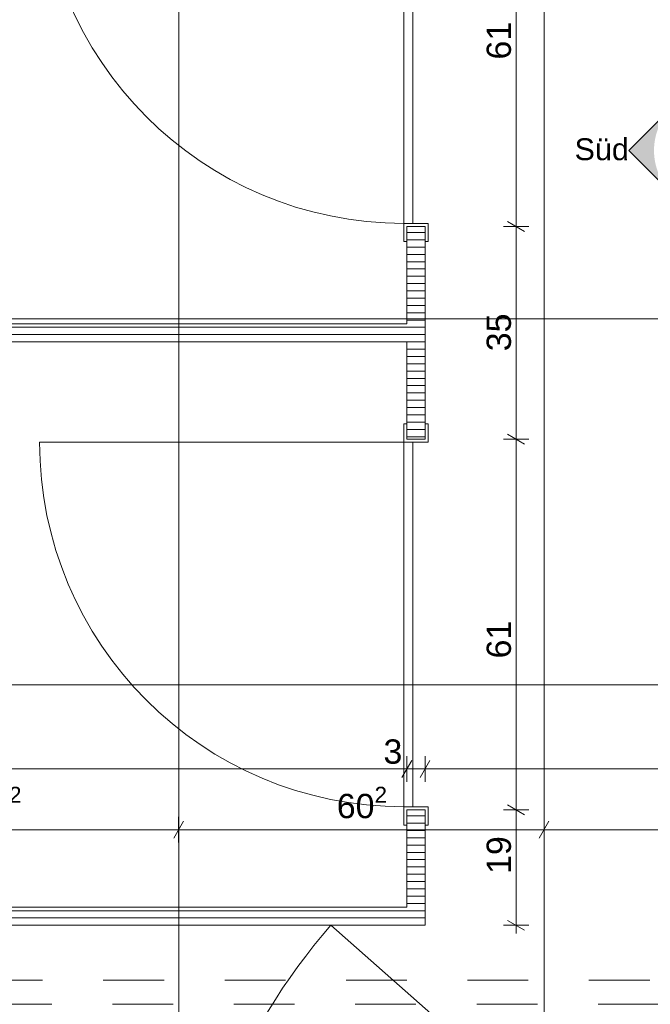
# Model space of a CAD drawing. Header units: metres. Extents: x -3.5 to 65.3, y -10.9 to 16.7.
# Tile 127 of 234: x 44.8 to 45.9, y 0.7 to 2.3. Entities that reach past the tile are written whole.
import ezdxf

# ---------------------------------------------------------------- set-up
doc = ezdxf.new("R2010")
doc.units = ezdxf.units.M
doc.header["$MEASUREMENT"] = 0
doc.linetypes.add('Untersicht', pattern=[0.04, 0.03, -0.01])
doc.linetypes.add('Wipeout_Contour', pattern=[1, 0, -1])
for name, color, linetype in [('102 - Bemaßung_ Beschriftung.Detail_ Ausschnitt', 7, 'Continuous'), ('206 - Marker.Innenansicht - Ausbau', 7, 'Continuous'), ('604 - Struktur.Wand Aussen', 7, 'Continuous'), ('608 - Struktur.Träger', 7, 'Continuous'), ('Neubau_650 - Abdeckung.Fußboden Aufbau', 7, 'Continuous'), ('Neubau_653 - Abdeckung.TB Verkofferung', 7, 'Continuous'), ('Neubau_702 - Einrichtung.Möbel Sanitär', 7, 'Continuous')]:
    doc.layers.add(name, color=color, linetype=linetype)
doc.styles.add('ERSTELLTER_STIL_1', font='txt')
doc.dimstyles.new('ERSTELLTER_STIL__1', dxfattribs={"dimtxt": 0.04, "dimasz": 0.02128, "dimexe": 0.18, "dimexo": 0.0625, "dimgap": 0, "dimtad": 1, "dimtih": 1, "dimtoh": 1, "dimzin": 0, "dimdsep": 46, "dimtxsty": 'ERSTELLTER_STIL_1', "dimblk": 'ARROWHEAD_2', "dimblk1": 'ARROWHEAD_2', "dimblk2": 'ARROWHEAD_2', "dimcen": 0.09, "dimse1": 1, "dimse2": 1, "dimclrd": 7, "dimclre": 7, "dimclrt": 7, "dimazin": 0, "dimtfac": 1, "dimtdec": 4, "dimtmove": 0, "dimatfit": 3, "dimfxl": 1, "dimtolj": 1, "dimtzin": 0, "dimarcsym": 0})
doc.dimstyles.new('ERSTELLTER_STIL__3', dxfattribs={"dimtxt": 0.04, "dimasz": 0.02128, "dimexe": 0.18, "dimexo": 0.0625, "dimgap": 0, "dimtad": 1, "dimzin": 0, "dimdsep": 46, "dimtxsty": 'ERSTELLTER_STIL_1', "dimblk": 'ARROWHEAD_2', "dimblk1": 'ARROWHEAD_2', "dimblk2": 'ARROWHEAD_2', "dimcen": 0.09, "dimse1": 1, "dimse2": 1, "dimclrd": 7, "dimclre": 7, "dimclrt": 7, "dimazin": 0, "dimtfac": 1, "dimtdec": 4, "dimtmove": 0, "dimatfit": 3, "dimfxl": 1, "dimtolj": 1, "dimtzin": 0, "dimarcsym": 0})
doc.dimstyles.new('ERSTELLTER_STIL__4', dxfattribs={"dimtxt": 0.04, "dimasz": 0.02128, "dimexe": 0.18, "dimexo": 0.0625, "dimgap": 0, "dimtad": 1, "dimzin": 0, "dimdsep": 46, "dimtxsty": 'ERSTELLTER_STIL_1', "dimblk": 'ARROWHEAD_2', "dimblk1": 'ARROWHEAD_2', "dimblk2": 'ARROWHEAD_2', "dimcen": 0.09, "dimse1": 1, "dimse2": 1, "dimclrd": 7, "dimclre": 7, "dimclrt": 7, "dimazin": 0, "dimtfac": 1, "dimtdec": 4, "dimtmove": 2, "dimatfit": 3, "dimfxl": 1, "dimtolj": 1, "dimtzin": 0, "dimarcsym": 0})
doc.dimstyles.new('ERSTELLTER_STIL__5', dxfattribs={"dimtxt": 0.04, "dimasz": 0.02128, "dimexe": 0.18, "dimexo": 0.0625, "dimgap": 0, "dimtad": 1, "dimtih": 1, "dimtoh": 1, "dimzin": 0, "dimdsep": 46, "dimtxsty": 'ERSTELLTER_STIL_1', "dimblk": 'ARROWHEAD_2', "dimblk1": 'ARROWHEAD_2', "dimblk2": 'ARROWHEAD_2', "dimcen": 0.09, "dimclrd": 7, "dimclre": 7, "dimclrt": 7, "dimazin": 0, "dimtfac": 1, "dimtdec": 4, "dimtmove": 0, "dimatfit": 3, "dimfxl": 1, "dimtolj": 1, "dimtzin": 0, "dimarcsym": 0})
pattern_1 = [(0, (0, 0), (0, 0.0120000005), [])]

# ---------------------------------------------------------------- blocks, each defined once
blk = doc.blocks.new('*D181')
at = {"layer": '102 - Bemaßung_ Beschriftung.Detail_ Ausschnitt', "color": 7, "linetype": 'Continuous', "lineweight": 5}
for p, q in [((43.9731, 1.1113), (43.9569, 1.0833)), ((45.4731, 1.1113), (45.4569, 1.0833)), ((43.965, 1.0973), (45.465, 1.0973))]:
    blk.add_line(p, q, dxfattribs=at)
at = {"layer": '102 - Bemaßung_ Beschriftung.Detail_ Ausschnitt', "color": 7, "lineweight": 5, "char_height": 0.04, "attachment_point": 7, "style": 'ERSTELLTER_STIL_1'}
for s, insert in [('\\A1;{\\pql;\\fArial|b0|i0|c0|p38;1,50}', (44.6466, 1.1053)), ('\\A1;{\\pql;\\fArial|b0|i0|c0|p38;3}', (45.4265, 1.1053))]:
    blk.add_mtext(s, dxfattribs=dict(at, insert=insert))
blk = doc.blocks.new('ARROWHEAD_2')
at = {"color": 0, "linetype": 'Continuous', "lineweight": 0}
for p, q in [((0, 0), (-1, 0)), ((-0.378, -0.655), (0.378, 0.655))]:
    blk.add_line(p, q, dxfattribs=at)
blk = doc.blocks.new('*D182')
at = {"layer": '102 - Bemaßung_ Beschriftung.Detail_ Ausschnitt', "color": 7, "linetype": 'Continuous', "lineweight": 5}
for p, q in [((45.465, 1.0763), (45.465, 1.1183)), ((45.495, 1.0763), (45.495, 1.1183)), ((45.4731, 1.1113), (45.4569, 1.0833)), ((45.5031, 1.1113), (45.4869, 1.0833)), ((43.965, 1.0973), (45.465, 1.0973)), ((45.465, 1.0973), (45.495, 1.0973))]:
    blk.add_line(p, q, dxfattribs=at)
blk = doc.blocks.new('*D183')
at = {"layer": '102 - Bemaßung_ Beschriftung.Detail_ Ausschnitt', "color": 7, "linetype": 'Continuous', "lineweight": 5}
for p, q in [((45.495, 1.0763), (45.495, 1.1183)), ((47.27, 1.0763), (47.27, 1.1183)), ((45.5031, 1.1113), (45.4869, 1.0833)), ((47.2619, 1.0833), (47.2781, 1.1113)), ((45.495, 1.0973), (47.27, 1.0973)), ((47.27, 1.0973), (47.2837, 1.0973))]:
    blk.add_line(p, q, dxfattribs=at)
at = {"layer": '102 - Bemaßung_ Beschriftung.Detail_ Ausschnitt', "color": 7, "lineweight": 5, "insert": (46.3193, 1.0975), "char_height": 0.04, "attachment_point": 7, "style": 'ERSTELLTER_STIL_1'}
blk.add_mtext('\\A1;{\\pql;\\fArial|b0|i0|c0|p38;1,77\\fArial|b0|i0|c0|p38;\\A1{\\H.66x;\\S5^  ;}}', dxfattribs=at)
blk = doc.blocks.new('*D305')
at = {"layer": '102 - Bemaßung_ Beschriftung.Detail_ Ausschnitt', "color": 7, "linetype": 'Continuous', "lineweight": 5}
for p, q in [((45.631, 1.0381), (45.659, 1.0219)), ((45.666, 1.03), (45.624, 1.03)), ((45.645, 0.84), (45.645, 1.03)), ((45.631, 0.8481), (45.659, 0.8319)), ((45.666, 0.84), (45.624, 0.84)), ((45.645, 0.8263), (45.645, 0.84))]:
    blk.add_line(p, q, dxfattribs=at)
at = {"layer": '102 - Bemaßung_ Beschriftung.Detail_ Ausschnitt', "color": 7, "lineweight": 5, "insert": (45.637, 0.9245), "char_height": 0.04, "attachment_point": 7, "rotation": 90, "style": 'ERSTELLTER_STIL_1'}
blk.add_mtext('\\A1;{\\pql;\\fArial|b0|i0|c0|p38;19}', dxfattribs=at)
blk = doc.blocks.new('*D306')
at = {"layer": '102 - Bemaßung_ Beschriftung.Detail_ Ausschnitt', "color": 7, "linetype": 'Continuous', "lineweight": 5}
for p, q in [((45.666, 1.64), (45.624, 1.64)), ((45.631, 1.6481), (45.659, 1.6319)), ((45.645, 1.03), (45.645, 1.64)), ((45.631, 1.0381), (45.659, 1.0219)), ((45.666, 1.03), (45.624, 1.03))]:
    blk.add_line(p, q, dxfattribs=at)
at = {"layer": '102 - Bemaßung_ Beschriftung.Detail_ Ausschnitt', "color": 7, "lineweight": 5, "insert": (45.637, 1.2791), "char_height": 0.04, "attachment_point": 7, "rotation": 90, "style": 'ERSTELLTER_STIL_1'}
blk.add_mtext('\\A1;{\\pql;\\fArial|b0|i0|c0|p38;61}', dxfattribs=at)
blk = doc.blocks.new('*D307')
at = {"layer": '102 - Bemaßung_ Beschriftung.Detail_ Ausschnitt', "color": 7, "linetype": 'Continuous', "lineweight": 5}
for p, q in [((45.631, 1.9981), (45.659, 1.9819)), ((45.666, 1.99), (45.624, 1.99)), ((45.645, 1.64), (45.645, 1.99)), ((45.666, 1.64), (45.624, 1.64)), ((45.631, 1.6481), (45.659, 1.6319))]:
    blk.add_line(p, q, dxfattribs=at)
at = {"layer": '102 - Bemaßung_ Beschriftung.Detail_ Ausschnitt', "color": 7, "lineweight": 5, "insert": (45.637, 1.7846), "char_height": 0.04, "attachment_point": 7, "rotation": 90, "style": 'ERSTELLTER_STIL_1'}
blk.add_mtext('\\A1;{\\pql;\\fArial|b0|i0|c0|p38;35}', dxfattribs=at)
blk = doc.blocks.new('*D308')
at = {"layer": '102 - Bemaßung_ Beschriftung.Detail_ Ausschnitt', "color": 7, "linetype": 'Continuous', "lineweight": 5}
for p, q in [((45.666, 2.6), (45.624, 2.6)), ((45.631, 2.6081), (45.659, 2.5919)), ((45.645, 1.99), (45.645, 2.6)), ((45.631, 1.9981), (45.659, 1.9819)), ((45.666, 1.99), (45.624, 1.99))]:
    blk.add_line(p, q, dxfattribs=at)
at = {"layer": '102 - Bemaßung_ Beschriftung.Detail_ Ausschnitt', "color": 7, "lineweight": 5, "insert": (45.637, 2.2646), "char_height": 0.04, "attachment_point": 7, "rotation": 90, "style": 'ERSTELLTER_STIL_1'}
blk.add_mtext('\\A1;{\\pql;\\fArial|b0|i0|c0|p38;61}', dxfattribs=at)
blk = doc.blocks.new('*D391')
at = {"layer": '102 - Bemaßung_ Beschriftung.Detail_ Ausschnitt', "color": 7, "linetype": 'Continuous', "lineweight": 5}
for p, q in [((44.4951, 1.0113), (44.4789, 0.9833)), ((44.487, 0.9763), (44.487, 1.0183)), ((45.0971, 1.0113), (45.0809, 0.9833)), ((45.089, 0.9763), (45.089, 1.0183)), ((44.487, 0.9973), (45.089, 0.9973))]:
    blk.add_line(p, q, dxfattribs=at)
at = {"layer": '102 - Bemaßung_ Beschriftung.Detail_ Ausschnitt', "color": 7, "lineweight": 5, "insert": (44.7476, 1.0046), "char_height": 0.04, "attachment_point": 7, "style": 'ERSTELLTER_STIL_1'}
blk.add_mtext('\\A1;{\\pql;\\fArial|b0|i0|c0|p38;60\\fArial|b0|i0|c0|p38;\\A1{\\H.66x;\\S2^  ;}}', dxfattribs=at)
blk = doc.blocks.new('*D392')
at = {"layer": '102 - Bemaßung_ Beschriftung.Detail_ Ausschnitt', "color": 7, "linetype": 'Continuous', "lineweight": 5}
for p, q in [((45.0971, 1.0113), (45.0809, 0.9833)), ((45.089, 0.9763), (45.089, 1.0183)), ((45.699, 1.0113), (45.6829, 0.9833)), ((45.691, 0.9763), (45.691, 1.0183)), ((45.089, 0.9973), (45.691, 0.9973))]:
    blk.add_line(p, q, dxfattribs=at)
at = {"layer": '102 - Bemaßung_ Beschriftung.Detail_ Ausschnitt', "color": 7, "lineweight": 5, "insert": (45.3496, 1.0046), "char_height": 0.04, "attachment_point": 7, "style": 'ERSTELLTER_STIL_1'}
blk.add_mtext('\\A1;{\\pql;\\fArial|b0|i0|c0|p38;60\\fArial|b0|i0|c0|p38;\\A1{\\H.66x;\\S2^  ;}}', dxfattribs=at)
blk = doc.blocks.new('*D393')
at = {"layer": '102 - Bemaßung_ Beschriftung.Detail_ Ausschnitt', "color": 7, "linetype": 'Continuous', "lineweight": 5}
for p, q in [((45.699, 1.0113), (45.6829, 0.9833)), ((45.691, 0.9763), (45.691, 1.0183)), ((46.2849, 0.9833), (46.3011, 1.0113)), ((46.293, 0.9763), (46.293, 1.0183)), ((45.691, 0.9973), (46.293, 0.9973)), ((46.293, 0.9973), (46.3067, 0.9973))]:
    blk.add_line(p, q, dxfattribs=at)
at = {"layer": '102 - Bemaßung_ Beschriftung.Detail_ Ausschnitt', "color": 7, "lineweight": 5, "insert": (45.9516, 1.0046), "char_height": 0.04, "attachment_point": 7, "style": 'ERSTELLTER_STIL_1'}
blk.add_mtext('\\A1;{\\pql;\\fArial|b0|i0|c0|p38;60\\fArial|b0|i0|c0|p38;\\A1{\\H.66x;\\S2^  ;}}', dxfattribs=at)
blk = doc.blocks.new('*D426')
at = {"layer": '102 - Bemaßung_ Beschriftung.Detail_ Ausschnitt', "color": 7, "linetype": 'Continuous', "lineweight": 5}
for p, q in [((43.9731, 3.3282), (43.9569, 3.3002)), ((47.2781, 3.3282), (47.2619, 3.3002)), ((47.27, 3.2932), (47.27, 3.3352)), ((43.965, 3.3142), (47.27, 3.3142))]:
    blk.add_line(p, q, dxfattribs=at)
at = {"color": 254, "linetype": 'Wipeout_Contour', "lineweight": 0, "ltscale": 182.969656}
blk.add_wipeout([(45.5468, 3.3147), (45.6882, 3.3147), (45.6882, 3.3697), (45.5468, 3.3697)], dxfattribs=at).dxf.layer = '102 - Bemaßung_ Beschriftung.Detail_ Ausschnitt'
at = {"layer": '102 - Bemaßung_ Beschriftung.Detail_ Ausschnitt', "color": 7, "lineweight": 5, "insert": (45.5543, 3.3144), "char_height": 0.04, "attachment_point": 7, "style": 'ERSTELLTER_STIL_1'}
blk.add_mtext('\\A1;{\\pql;\\fArial|b0|i0|c0|p38;3,30\\fArial|b0|i0|c0|p38;\\A1{\\H.66x;\\S5^  ;}}', dxfattribs=at)

msp = doc.modelspace()

# ---------------------------------------------------------------- hatches: boundary and pattern name
at = {"layer": '206 - Marker.Innenansicht - Ausbau', "linetype": 'Continuous', "lineweight": 0, "true_color": 0x000000}
msp.add_hatch(color=18, dxfattribs=at).paths.add_polyline_path([(45.9014, 2.1857), (45.8307, 2.115), (45.9014, 2.0443, -0.414214)])
at = {"layer": 'Neubau_650 - Abdeckung.Fußboden Aufbau', "linetype": 'Continuous', "lineweight": 13, "true_color": 0xafafaf}
h = msp.add_hatch(dxfattribs=at)
h.set_pattern_fill('Raster_60x60_Fuge_2mm_0001', color=253, style=0, pattern_type=2)
h.set_pattern_definition([(0, (46.29297, 3.6435), (0, 0.602), []), (90, (46.29297, 3.6435), (-0.602, 0), [])])
h.paths.add_polyline_path([(43.965, 0.255), (47.17, 0.255), (47.17, 0.71), (47.27, 0.71), (47.27, 3.72), (43.965, 3.72)])
at = {"layer": 'Neubau_702 - Einrichtung.Möbel Sanitär', "linetype": 'Continuous', "lineweight": 0, "true_color": 0x000000}
h = msp.add_hatch(dxfattribs=at)
h.set_pattern_fill('Holz__Sperrholz_1_0001', color=18, style=0, pattern_type=2)
h.set_pattern_definition(pattern_1)
h.paths.add_polyline_path([(45.465, 1.99), (45.465, 1.64), (45.495, 1.64), (45.495, 1.99)])
h = msp.add_hatch(dxfattribs=at)
h.set_pattern_fill('Holz__Sperrholz_1_0001', color=18, style=0, pattern_type=2)
h.set_pattern_definition(pattern_1)
h.paths.add_polyline_path([(43.965, 1.8), (45.465, 1.8), (45.465, 1.83), (43.965, 1.83)])
h = msp.add_hatch(dxfattribs=at)
h.set_pattern_fill('Holz__Sperrholz_1_0001', color=18, style=0, pattern_type=2)
h.set_pattern_definition(pattern_1)
h.paths.add_polyline_path([(45.465, 0.87), (45.495, 0.87), (45.495, 1.03), (45.465, 1.03)])
h = msp.add_hatch(dxfattribs=at)
h.set_pattern_fill('Holz__Sperrholz_1_0001', color=18, style=0, pattern_type=2)
h.set_pattern_definition(pattern_1)
h.paths.add_polyline_path([(45.465, 0.87), (43.965, 0.87), (43.965, 0.84), (45.465, 0.84)])
h = msp.add_hatch(dxfattribs=at)
h.set_pattern_fill('Holz__Sperrholz_1_0001', color=18, style=0, pattern_type=2)
h.set_pattern_definition(pattern_1)
h.paths.add_polyline_path([(45.465, 0.84), (45.495, 0.84), (45.465, 0.87)])
h = msp.add_hatch(dxfattribs=at)
h.set_pattern_fill('Holz__Sperrholz_1_0001', color=18, style=0, pattern_type=2)
h.set_pattern_definition(pattern_1)
h.paths.add_polyline_path([(45.495, 0.87), (45.465, 0.87), (45.495, 0.84)])

# ---------------------------------------------------------------- linework, layer by layer
at = {"layer": '206 - Marker.Innenansicht - Ausbau', "color": 7, "linetype": 'Continuous', "lineweight": 9}
for p, q in [((45.9014, 2.1857), (45.8307, 2.115)), ((45.8307, 2.115), (45.9014, 2.0443))]:
    msp.add_line(p, q, dxfattribs=at)
at = {"layer": '604 - Struktur.Wand Aussen', "color": 7, "linetype": 'Continuous', "lineweight": 9}
msp.add_line((46.06, 0.205), (45.34, 0.84), dxfattribs=at)
for centre, radius, start, end in [((46.06, 0.205), 0.96, 138.5902, 180), ((44.47, 0.205), 0.59, 0, 90)]:
    msp.add_arc(centre, radius, start, end, dxfattribs=at)
at = {"layer": '608 - Struktur.Träger', "color": 7, "linetype": 'Untersicht', "lineweight": 13}
msp.add_line((0.38, 0.71), (61.88, 0.71), dxfattribs=at)
at = {"layer": 'Neubau_653 - Abdeckung.TB Verkofferung', "color": 1, "linetype": 'Untersicht', "lineweight": 9}
msp.add_line((43.965, 0.7495), (47.27, 0.7495), dxfattribs=at)
at = {"layer": 'Neubau_702 - Einrichtung.Möbel Sanitär', "color": 1, "linetype": 'Continuous', "lineweight": 13}
for p, q in [((45.46, 2.595), (45.46, 1.995)), ((45.475, 1.995), (45.475, 2.595)), ((45.475, 1.995), (45.46, 1.995)), ((45.46, 1.995), (45.46, 1.965)), ((45.46, 1.995), (45.475, 1.995)), ((45.5, 1.995), (45.475, 1.995)), ((45.5, 1.965), (45.5, 1.995)), ((45.465, 1.965), (45.465, 1.99)), ((45.465, 1.99), (45.495, 1.99)), ((45.495, 1.99), (45.495, 1.965)), ((45.46, 1.965), (45.465, 1.965)), ((45.495, 1.965), (45.5, 1.965)), ((45.46, 1.635), (45.46, 1.665)), ((45.46, 1.665), (45.465, 1.665)), ((45.465, 1.665), (45.465, 1.64)), ((45.495, 1.64), (45.495, 1.665)), ((45.495, 1.665), (45.5, 1.665)), ((45.5, 1.665), (45.5, 1.635)), ((45.465, 1.64), (45.495, 1.64)), ((45.46, 1.635), (44.86, 1.635)), ((45.475, 1.635), (45.46, 1.635)), ((45.475, 1.635), (45.46, 1.635)), ((45.46, 1.635), (45.46, 1.035)), ((45.5, 1.635), (45.475, 1.635)), ((45.475, 1.035), (45.475, 1.635)), ((45.475, 1.035), (45.46, 1.035)), ((45.46, 1.035), (45.46, 1.005)), ((45.46, 1.035), (45.475, 1.035)), ((45.465, 1.005), (45.465, 1.03)), ((45.465, 1.03), (45.495, 1.03)), ((45.5, 1.035), (45.475, 1.035)), ((45.495, 1.03), (45.495, 1.005)), ((45.5, 1.005), (45.5, 1.035)), ((45.46, 1.005), (45.465, 1.005)), ((45.495, 1.005), (45.5, 1.005))]:
    msp.add_line(p, q, dxfattribs=at)
at = {"layer": 'Neubau_702 - Einrichtung.Möbel Sanitär', "color": 1, "linetype": 'Continuous', "lineweight": 18}
for p, q in [((45.465, 1.99), (45.495, 1.99)), ((45.465, 1.99), (45.495, 1.99)), ((45.465, 1.99), (45.495, 1.99)), ((45.465, 1.64), (45.495, 1.64)), ((45.465, 1.64), (45.495, 1.64)), ((45.465, 1.64), (45.495, 1.64)), ((45.465, 1.03), (45.495, 1.03)), ((45.465, 1.03), (45.495, 1.03)), ((45.465, 1.03), (45.495, 1.03))]:
    msp.add_line(p, q, dxfattribs=at)
at = {"layer": 'Neubau_702 - Einrichtung.Möbel Sanitär', "color": 1, "linetype": 'Continuous', "lineweight": 18, "flags": 128}
for points in [[(45.465, 1.99), (45.465, 1.83)], [(45.495, 1.64), (45.495, 1.99)], [(45.465, 1.83), (43.965, 1.83)], [(43.965, 1.8), (45.465, 1.8)], [(45.465, 1.8), (45.465, 1.64)], [(45.465, 1.03), (45.465, 0.87)], [(45.495, 0.84), (45.495, 1.03)], [(45.465, 0.87), (43.965, 0.87)], [(43.965, 0.84), (45.465, 0.84)], [(45.495, 0.84), (45.465, 0.84)]]:
    msp.add_lwpolyline(points, dxfattribs=at)
at = {"layer": 'Neubau_702 - Einrichtung.Möbel Sanitär', "color": 1, "linetype": 'Continuous', "lineweight": 9}
for centre in [(45.46, 2.595), (45.46, 1.635)]:
    msp.add_arc(centre, 0.6, 180, 270, dxfattribs=at)

# ---------------------------------------------------------------- texts
at = {"layer": '206 - Marker.Innenansicht - Ausbau', "color": 7, "lineweight": 9, "insert": (45.8307, 2.1168), "char_height": 0.036, "attachment_point": 6, "style": 'ERSTELLTER_STIL_1'}
msp.add_mtext('\\A1;{\\pqr;\\pt0;\\fArial|b0|i0|c0|p38;Süd}', dxfattribs=at)

# ---------------------------------------------------------------- dimensions: what is measured, and where the dimension line sits
at = {"layer": '102 - Bemaßung_ Beschriftung.Detail_ Ausschnitt', "color": 7, "linetype": 'Continuous', "lineweight": 5}
for base, p1, p2, picture, middle in [((45.089, 0.9973), (44.487, 3.0335), (45.089, 3.0415), '*D391', (44.8321, 1.0253)), ((45.691, 0.9973), (45.089, 3.0415), (45.691, 3.0415), '*D392', (45.4341, 1.0253)), ((46.293, 0.9973), (45.691, 3.0415), (46.293, 3.0415), '*D393', (46.0361, 1.0253)), ((47.26997, 1.0973), (45.49499, 0.83998), (47.26997, 0.70998), '*D183', (46.42523, 1.1253)), ((45.465, 1.0973), (43.965, 0.255), (45.465, 0.93), '*D181', (44.6986, 1.1253)), ((45.495, 1.0973), (45.465, 0.93), (45.495, 0.84), '*D182', (45.4418, 1.1253))]:
    dim = msp.add_linear_dim(base=base, p1=p1, p2=p2, dimstyle='ERSTELLTER_STIL__1', dxfattribs=at)
    dim.commit()
    dim.dimension.update_dxf_attribs({"geometry": picture, "text_midpoint": middle, "dimtype": 160})
for base, p1, p2, dimstyle, picture, middle in [((45.645, 2.6), (45.495, 1.99), (45.495, 2.6), 'ERSTELLTER_STIL__3', '*D308', (45.617, 2.2951)), ((45.645, 1.99), (45.495, 1.64), (45.495, 1.99), 'ERSTELLTER_STIL__3', '*D307', (45.617, 1.8151)), ((45.645, 1.64), (45.495, 1.03), (45.495, 1.64), 'ERSTELLTER_STIL__4', '*D306', (45.617, 1.3096)), ((45.645, 1.03), (45.495, 0.84), (45.495, 1.03), 'ERSTELLTER_STIL__4', '*D305', (45.617, 0.955))]:
    dim = msp.add_linear_dim(base=base, p1=p1, p2=p2, angle=90, dimstyle=dimstyle, dxfattribs=at)
    dim.commit()
    dim.dimension.update_dxf_attribs({"geometry": picture, "text_midpoint": middle, "dimtype": 160, "text_rotation": 90})

# ---------------------------------------------------------------- next in the draw order: dimensions: what is measured, and where the dimension line sits
dim = msp.add_linear_dim(base=(47.26997, 3.31417), p1=(43.96499, 2.21499), p2=(47.26997, 2.94998), dimstyle='ERSTELLTER_STIL__5', dxfattribs=at)
dim.commit()
dim.dimension.update_dxf_attribs({"geometry": '*D426', "text_midpoint": (45.66023, 3.34217), "dimtype": 160})

doc.saveas('drawing.dxf')
